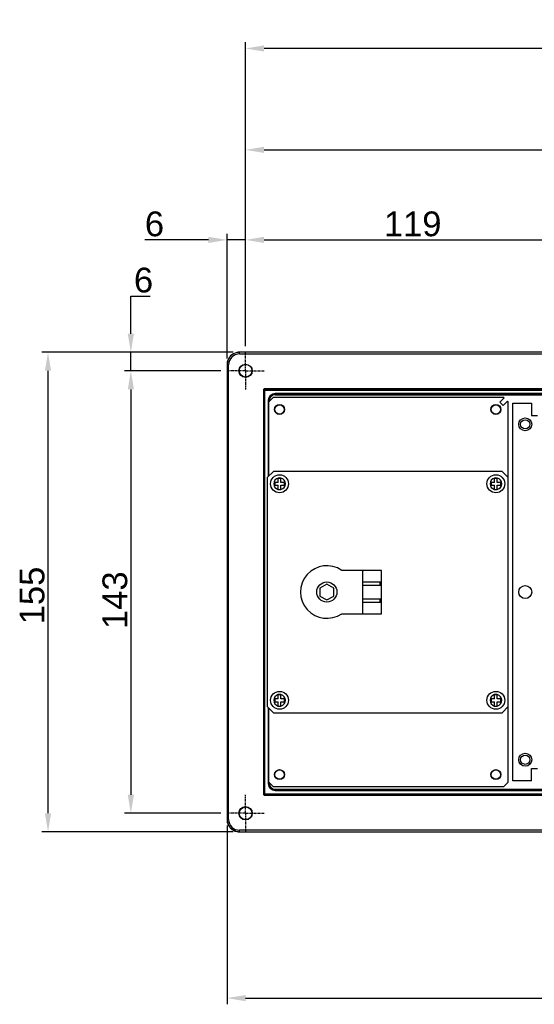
# Model space of a CAD drawing. Header units: millimetres. Extents: x 23 to 485, y 64 to 313.
# Tile 2 of 19: x 27 to 110, y 154 to 313. Entities that reach past the tile are written whole.
import ezdxf

# ---------------------------------------------------------------- set-up
doc = ezdxf.new("R2010")
doc.units = ezdxf.units.MM
doc.linetypes.add('CENTER', pattern=[0.6, 0.375, -0.075, 0.075, -0.075])
doc.layers.add('DEFAULT_1', color=3, linetype='CENTER')
doc.layers.add('P-AX', color=7, linetype='Continuous')
doc.styles.get("Standard").update_dxf_attribs({"font": 'arial.ttf', "height": 4})
doc.dimstyles.new('ISO-25', dxfattribs={"dimtxt": 3, "dimasz": 3, "dimexe": 1, "dimexo": 1, "dimgap": 0.5, "dimtad": 1, "dimtoh": 1, "dimlfac": 2, "dimtxsty": 'Standard', "dimcen": 3, "dimclrd": 2, "dimclre": 2, "dimclrt": 2, "dimadec": 0, "dimazin": 0, "dimtfac": 1, "dimtmove": 0, "dimatfit": 3, "dimfxl": 0, "dimarcsym": 0})

# ---------------------------------------------------------------- blocks, each defined once
blk = doc.blocks.new('*D13')
at = {"color": 2, "linetype": 'Continuous', "lineweight": -2}
for p, q in [((59.08, 256.74), (43.52, 256.74)), ((44.52, 253.74), (44.52, 188.24)), ((59.08, 185.24), (43.52, 185.24))]:
    blk.add_line(p, q, dxfattribs=at)
at = {"color": 2, "linetype": 'Continuous'}
for points in [[(44.02, 253.74), (45.02, 253.74), (44.52, 256.74)], [(44.02, 188.24), (45.02, 188.24), (44.52, 185.24)]]:
    blk.add_solid(points, dxfattribs=at)
at = {"layer": 'Defpoints', "color": 0, "linetype": 'Continuous'}
for p in [(60.08, 256.74), (44.52, 185.24), (60.08, 185.24)]:
    blk.add_point(p, dxfattribs=at)
at = {"color": 2, "linetype": 'Continuous', "insert": (39.93, 219.67), "char_height": 4, "attachment_point": 2, "rotation": 90}
blk.add_mtext('143', dxfattribs=at)
blk = doc.blocks.new('*D14')
at = {"color": 2, "linetype": 'Continuous', "lineweight": -2}
for p, q in [((61.08, 259.74), (30.12, 259.74)), ((31.12, 185.24), (31.12, 256.74)), ((61.08, 182.24), (30.12, 182.24))]:
    blk.add_line(p, q, dxfattribs=at)
at = {"color": 2, "linetype": 'Continuous'}
for points in [[(30.62, 256.74), (31.62, 256.74), (31.12, 259.74)], [(30.62, 185.24), (31.62, 185.24), (31.12, 182.24)]]:
    blk.add_solid(points, dxfattribs=at)
at = {"layer": 'Defpoints', "color": 0, "linetype": 'Continuous'}
for p in [(31.12, 259.74), (62.08, 259.74), (62.08, 182.24)]:
    blk.add_point(p, dxfattribs=at)
at = {"color": 2, "linetype": 'Continuous', "insert": (26.53, 220.43), "char_height": 4, "attachment_point": 2, "rotation": 90}
blk.add_mtext('155', dxfattribs=at)
blk = doc.blocks.new('*D15')
at = {"color": 2, "linetype": 'Continuous', "lineweight": -2}
for p, q in [((44.52, 262.74), (44.52, 268.82)), ((44.52, 268.82), (47.66, 268.82)), ((61.08, 259.74), (43.52, 259.74)), ((44.52, 256.74), (44.52, 259.74)), ((59.08, 256.74), (43.52, 256.74)), ((44.52, 253.74), (44.52, 250.74))]:
    blk.add_line(p, q, dxfattribs=at)
at = {"color": 2, "linetype": 'Continuous'}
for points in [[(44.02, 262.74), (45.02, 262.74), (44.52, 259.74)], [(44.02, 253.74), (45.02, 253.74), (44.52, 256.74)]]:
    blk.add_solid(points, dxfattribs=at)
at = {"layer": 'Defpoints', "color": 0, "linetype": 'Continuous'}
for p in [(44.52, 259.74), (62.08, 259.74), (60.08, 256.74)]:
    blk.add_point(p, dxfattribs=at)
at = {"color": 2, "linetype": 'Continuous', "insert": (45.02, 273.41), "char_height": 4, "attachment_point": 1}
blk.add_mtext('6', dxfattribs=at)
blk = doc.blocks.new('*D16')
at = {"color": 2, "linetype": 'Continuous', "lineweight": -2}
for p, q in [((63.08, 260.74), (63.08, 278.9)), ((122.58, 260.74), (122.58, 278.9)), ((66.08, 277.9), (119.58, 277.9))]:
    blk.add_line(p, q, dxfattribs=at)
at = {"color": 2, "linetype": 'Continuous'}
for points in [[(66.08, 278.4), (66.08, 277.4), (63.08, 277.9)], [(119.58, 278.4), (119.58, 277.4), (122.58, 277.9)]]:
    blk.add_solid(points, dxfattribs=at)
at = {"layer": 'Defpoints', "color": 0, "linetype": 'Continuous'}
for p in [(122.58, 277.9), (63.08, 259.74), (122.58, 259.74)]:
    blk.add_point(p, dxfattribs=at)
at = {"color": 2, "linetype": 'Continuous', "insert": (90.12, 282.49), "char_height": 4, "attachment_point": 2}
blk.add_mtext('119', dxfattribs=at)
blk = doc.blocks.new('*D17')
at = {"color": 2, "linetype": 'Continuous', "lineweight": -2}
for p, q in [((63.08, 260.74), (63.08, 293.45)), ((182.58, 260.74), (182.58, 293.45)), ((66.08, 292.45), (179.58, 292.45))]:
    blk.add_line(p, q, dxfattribs=at)
at = {"color": 2, "linetype": 'Continuous'}
for points in [[(66.08, 292.95), (66.08, 291.95), (63.08, 292.45)], [(179.58, 292.95), (179.58, 291.95), (182.58, 292.45)]]:
    blk.add_solid(points, dxfattribs=at)
at = {"layer": 'Defpoints', "color": 0, "linetype": 'Continuous'}
for p in [(182.58, 292.45), (63.08, 259.74), (182.58, 259.74)]:
    blk.add_point(p, dxfattribs=at)
at = {"color": 2, "linetype": 'Continuous', "insert": (118.15, 297.03), "char_height": 4, "attachment_point": 2}
blk.add_mtext('239', dxfattribs=at)
blk = doc.blocks.new('*D18')
at = {"color": 2, "linetype": 'Continuous', "lineweight": -2}
for p, q in [((63.08, 260.74), (63.08, 309.83)), ((239.08, 308.83), (66.08, 308.83)), ((242.08, 260.74), (242.08, 309.83))]:
    blk.add_line(p, q, dxfattribs=at)
at = {"color": 2, "linetype": 'Continuous'}
for points in [[(66.08, 309.33), (66.08, 308.33), (63.08, 308.83)], [(239.08, 309.33), (239.08, 308.33), (242.08, 308.83)]]:
    blk.add_solid(points, dxfattribs=at)
at = {"layer": 'Defpoints', "color": 0, "linetype": 'Continuous'}
for p in [(63.08, 308.83), (63.08, 259.74), (242.08, 259.74)]:
    blk.add_point(p, dxfattribs=at)
at = {"color": 2, "linetype": 'Continuous', "insert": (149.4, 313.41), "char_height": 4, "attachment_point": 2}
blk.add_mtext('358', dxfattribs=at)
blk = doc.blocks.new('*D19')
at = {"color": 2, "linetype": 'Continuous', "lineweight": -2}
for p, q in [((60.08, 258.74), (60.08, 278.9)), ((63.08, 260.74), (63.08, 278.9)), ((57.08, 277.9), (46.76, 277.9)), ((63.08, 277.9), (60.08, 277.9)), ((66.08, 277.9), (69.08, 277.9))]:
    blk.add_line(p, q, dxfattribs=at)
at = {"color": 2, "linetype": 'Continuous'}
for points in [[(57.08, 278.4), (57.08, 277.4), (60.08, 277.9)], [(66.08, 278.4), (66.08, 277.4), (63.08, 277.9)]]:
    blk.add_solid(points, dxfattribs=at)
at = {"layer": 'Defpoints', "color": 0, "linetype": 'Continuous'}
for p in [(60.08, 277.9), (63.08, 259.74), (60.08, 257.74)]:
    blk.add_point(p, dxfattribs=at)
at = {"color": 2, "linetype": 'Continuous', "insert": (49.9, 282.49), "char_height": 4, "attachment_point": 3}
blk.add_mtext('6', dxfattribs=at)
blk = doc.blocks.new('*D20')
at = {"color": 2, "linetype": 'Continuous', "lineweight": -2}
for p, q in [((60.08, 183.24), (60.08, 154.37)), ((245.08, 183.24), (245.08, 154.37)), ((63.08, 155.37), (242.08, 155.37))]:
    blk.add_line(p, q, dxfattribs=at)
at = {"color": 2, "linetype": 'Continuous'}
for points in [[(63.08, 155.87), (63.08, 154.87), (60.08, 155.37)], [(242.08, 155.87), (242.08, 154.87), (245.08, 155.37)]]:
    blk.add_solid(points, dxfattribs=at)
at = {"layer": 'Defpoints', "color": 0, "linetype": 'Continuous'}
for p in [(60.08, 184.24), (245.08, 184.24), (245.08, 155.37)]:
    blk.add_point(p, dxfattribs=at)
at = {"color": 2, "linetype": 'Continuous', "insert": (153.58, 159.96), "char_height": 4, "attachment_point": 2}
blk.add_mtext('370', dxfattribs=at)

msp = doc.modelspace()

# ---------------------------------------------------------------- linework, layer by layer
at = {"color": 9, "linetype": 'Continuous'}
for p, q in [((243.0734, 259.7291), (62.0877, 259.7291)), ((62.0952, 259.4791), (62.0952, 259.7291)), ((62.0952, 259.4791), (243.0659, 259.4791)), ((60.0955, 257.7294), (60.0955, 184.2586)), ((60.0955, 257.7294), (60.3454, 257.7294)), ((60.3454, 184.2586), (60.3454, 257.7294)), ((65.9884, 253.6362), (65.9884, 188.3518)), ((65.9884, 253.6362), (66.0884, 253.6362)), ((66.0884, 188.3566), (66.0884, 253.6314)), ((66.0884, 253.6314), (66.098, 253.6314)), ((66.098, 253.6314), (66.098, 188.3566)), ((66.098, 253.6265), (239.0631, 253.6265)), ((66.1884, 253.7362), (66.1884, 253.8362)), ((238.9727, 253.8362), (66.1884, 253.8362)), ((66.1932, 253.7265), (66.1932, 253.7362)), ((66.1932, 253.7362), (238.9679, 253.7362)), ((66.198, 188.2615), (66.198, 253.7265)), ((67.8513, 252.9731), (67.8513, 253.0731)), ((214.4805, 253.0731), (67.8513, 253.0731)), ((66.7515, 251.9732), (66.8515, 251.9732)), ((66.7515, 251.9732), (66.7515, 239.6649)), ((66.8515, 251.744), (66.8515, 251.9684)), ((66.8515, 251.9684), (66.8611, 251.9684)), ((66.8611, 251.9684), (66.8611, 251.7746)), ((66.8611, 251.9636), (66.9611, 251.9636)), ((66.9611, 251.8746), (66.9611, 251.9636)), ((67.8561, 252.9634), (67.8561, 252.9731)), ((67.8561, 252.9731), (214.4805, 252.9731)), ((214.4805, 252.9634), (67.8561, 252.9634)), ((67.861, 252.8634), (67.861, 252.9634)), ((67.861, 252.8634), (214.5805, 252.8634)), ((66.7515, 202.3231), (66.7515, 190.0148)), ((66.8515, 190.0148), (66.7515, 190.0148)), ((66.8515, 190.0196), (66.8515, 190.244)), ((66.8611, 190.0196), (66.8515, 190.0196)), ((66.8611, 190.2134), (66.8611, 190.0196)), ((66.9611, 190.0244), (66.8611, 190.0244)), ((66.9611, 190.0244), (66.9611, 190.1134)), ((66.0884, 188.3518), (65.9884, 188.3518)), ((66.098, 188.3566), (66.0884, 188.3566)), ((66.098, 188.3615), (239.0631, 188.3615)), ((66.1884, 188.1518), (66.1884, 188.2518)), ((66.1884, 188.1518), (238.9727, 188.1518)), ((66.1932, 188.2518), (66.1932, 188.2615)), ((66.1932, 188.2615), (238.9679, 188.2615)), ((238.9679, 188.2518), (66.1932, 188.2518)), ((67.8513, 188.9149), (67.8513, 189.0149)), ((67.8513, 188.9149), (214.4805, 188.9149)), ((67.8561, 189.0149), (67.8561, 189.0246)), ((67.8561, 189.0246), (214.4805, 189.0246)), ((214.4805, 189.0149), (67.8561, 189.0149)), ((67.861, 189.0246), (67.861, 189.1246)), ((67.861, 189.1246), (214.5805, 189.1246)), ((60.3454, 184.2586), (60.0955, 184.2586)), ((62.0877, 182.2589), (243.0734, 182.2589)), ((62.0952, 182.2589), (62.0952, 182.5089)), ((243.0659, 182.5089), (62.0952, 182.5089))]:
    msp.add_line(p, q, dxfattribs=at)
at = {"color": 7, "linetype": 'Continuous'}
for p, q in [((67.5805, 252.494), (66.8305, 251.744)), ((66.8305, 239.744), (66.8305, 251.744)), ((67.5805, 252.494), (104.8305, 252.494)), ((104.2333, 251.6771), (104.9404, 252.3842)), ((104.7636, 251.1467), (104.2333, 251.6771)), ((105.4707, 251.8538), (104.7636, 251.1467)), ((104.9404, 252.3842), (104.8305, 252.494)), ((105.5805, 251.744), (105.4707, 251.8538)), ((105.5805, 190.244), (105.5805, 251.744)), ((106.3305, 251.494), (109.3305, 251.494)), ((106.3305, 190.494), (106.3305, 251.494)), ((109.3305, 251.494), (109.3305, 249.494)), ((109.3305, 249.494), (110.3305, 249.494)), ((67.5805, 240.494), (66.5805, 239.494)), ((104.5805, 240.494), (67.5805, 240.494)), ((105.5805, 239.494), (104.5805, 240.494)), ((66.5805, 239.494), (66.5805, 202.494)), ((67.8055, 238.719), (67.8055, 238.269)), ((68.3555, 238.719), (67.8055, 238.719)), ((68.3555, 238.719), (68.3555, 239.419)), ((68.3555, 239.419), (68.8055, 239.419)), ((68.8055, 238.719), (68.8055, 239.419)), ((69.3555, 238.719), (68.8055, 238.719)), ((69.3555, 238.269), (69.3555, 238.719)), ((102.8055, 238.719), (102.8055, 238.269)), ((103.3555, 238.719), (102.8055, 238.719)), ((103.3555, 238.719), (103.3555, 239.419)), ((103.3555, 239.419), (103.8055, 239.419)), ((103.8055, 238.719), (103.8055, 239.419)), ((104.3555, 238.719), (103.8055, 238.719)), ((104.3555, 238.269), (104.3555, 238.719)), ((67.8055, 238.269), (68.3555, 238.269)), ((68.3555, 237.569), (68.3555, 238.269)), ((68.3555, 237.569), (68.8055, 237.569)), ((68.8055, 237.569), (68.8055, 238.269)), ((68.8055, 238.269), (69.3555, 238.269)), ((102.8055, 238.269), (103.3555, 238.269)), ((103.3555, 237.569), (103.3555, 238.269)), ((103.3555, 237.569), (103.8055, 237.569)), ((103.8055, 237.569), (103.8055, 238.269)), ((103.8055, 238.269), (104.3555, 238.269)), ((85.0805, 224.494), (78.6415, 224.494)), ((82.0505, 217.494), (82.0505, 224.494)), ((85.0805, 217.494), (85.0805, 224.494)), ((76.2305, 222.2826), (75.1146, 221.6383)), ((75.1146, 221.6383), (75.1146, 220.3497)), ((77.3465, 221.6383), (76.2305, 222.2826)), ((77.3465, 220.3497), (77.3465, 221.6383)), ((85.0805, 222.604), (82.0505, 222.604)), ((82.0505, 222.124), (85.0805, 222.124)), ((84.8305, 222.604), (84.8305, 222.124)), ((75.1146, 220.3497), (76.2305, 219.7054)), ((76.2305, 219.7054), (77.3465, 220.3497)), ((85.0805, 219.859), (82.0505, 219.859)), ((84.8305, 219.859), (84.8305, 219.379)), ((82.0505, 219.379), (85.0805, 219.379)), ((78.6415, 217.494), (85.0805, 217.494)), ((67.8055, 203.719), (67.8055, 203.269)), ((68.3555, 203.719), (67.8055, 203.719)), ((68.3555, 203.719), (68.3555, 204.419)), ((68.3555, 204.419), (68.8055, 204.419)), ((68.8055, 203.719), (68.8055, 204.419)), ((69.3555, 203.719), (68.8055, 203.719)), ((69.3555, 203.269), (69.3555, 203.719)), ((102.8055, 203.719), (102.8055, 203.269)), ((103.3555, 203.719), (102.8055, 203.719)), ((103.3555, 203.719), (103.3555, 204.419)), ((103.3555, 204.419), (103.8055, 204.419)), ((103.8055, 203.719), (103.8055, 204.419)), ((104.3555, 203.719), (103.8055, 203.719)), ((104.3555, 203.269), (104.3555, 203.719)), ((66.5805, 202.494), (67.5805, 201.494)), ((66.8305, 190.244), (66.8305, 202.244)), ((67.8055, 203.269), (68.3555, 203.269)), ((68.3555, 202.569), (68.3555, 203.269)), ((68.3555, 202.569), (68.8055, 202.569)), ((68.8055, 202.569), (68.8055, 203.269)), ((68.8055, 203.269), (69.3555, 203.269)), ((102.8055, 203.269), (103.3555, 203.269)), ((103.3555, 202.569), (103.3555, 203.269)), ((103.3555, 202.569), (103.8055, 202.569)), ((103.8055, 202.569), (103.8055, 203.269)), ((103.8055, 203.269), (104.3555, 203.269)), ((104.5805, 201.494), (105.5805, 202.494)), ((67.5805, 201.494), (104.5805, 201.494)), ((109.3305, 190.494), (109.3305, 192.494)), ((109.3305, 192.494), (110.3305, 192.494)), ((66.8305, 190.244), (67.5805, 189.494)), ((104.8305, 189.494), (67.5805, 189.494)), ((104.8305, 189.494), (105.5805, 190.244)), ((109.3305, 190.494), (106.3305, 190.494))]:
    msp.add_line(p, q, dxfattribs=at)
for centre, radius in [((63.0805, 256.744), 1.075), ((63.0805, 256.744), 1.027), ((68.5805, 250.494), 0.8), ((68.5805, 250.494), 0.75), ((103.5805, 250.494), 0.8), ((103.5805, 250.494), 0.75), ((108.3305, 248.094), 1.05), ((108.3305, 248.094), 0.75), ((76.2305, 220.994), 1.625), ((108.3305, 220.994), 1.05), ((108.3305, 193.894), 1.05), ((108.3305, 193.894), 0.75), ((68.5805, 191.494), 0.8), ((68.5805, 191.494), 0.75), ((103.5805, 191.494), 0.8), ((103.5805, 191.494), 0.75), ((63.0805, 185.244), 1.075), ((63.0805, 185.244), 1.027)]:
    msp.add_circle(centre, radius, dxfattribs=at)
for centre, radius, start, end in [((62.08, 257.7445), 1.9993, 101.996631, 168.003381), ((62.0951, 257.7295), 1.9995, 101.999124, 168.000932), ((62.0816, 257.7353), 2.0087, 90.039796, 101.986993), ((62.0966, 257.721), 2.0081, 90.039866, 101.990183), ((62.0893, 257.7429), 2.0087, 168.01302, 179.960223), ((62.1036, 257.728), 2.0081, 168.009877, 179.960146), ((67.861, 251.9636), 0.9998, 89.998855, 180.00118), ((67.861, 190.0244), 0.9998, 179.998855, 270.00118), ((62.0893, 184.2451), 2.0087, 180.039796, 191.986985), ((62.1036, 184.26), 2.0081, 180.039866, 191.990183), ((62.08, 184.2435), 1.9993, 191.996623, 258.003373), ((62.0951, 184.2585), 1.9995, 191.999124, 258.000932), ((62.0816, 184.2527), 2.0087, 258.013012, 269.960223), ((62.0966, 184.267), 2.0081, 258.009877, 269.960146)]:
    msp.add_arc(centre, radius, start, end, dxfattribs=at)
at = {"color": 9, "linetype": 'Continuous'}
for centre, radius, start, end in [((62.0951, 257.7295), 1.7496, 89.9956, 180.0044), ((66.1883, 253.6363), 0.1999, 89.978657, 180.021343), ((66.1883, 253.6363), 0.0999, 89.953834, 180.046139), ((66.198, 253.6265), 0.1, 90.003276, 179.996697), ((67.8514, 251.9732), 1.0999, 90.002425, 179.997575), ((67.8512, 251.9733), 0.9997, 89.993921, 180.006114), ((67.8609, 251.9636), 0.8998, 89.995792, 180.00421), ((68.5805, 238.494), 0.95, 103.700233, 256.299767), ((68.5805, 238.494), 0.95, 76.826449, 103.173551), ((68.5805, 238.494), 0.95, 283.700233, 76.299767), ((103.5805, 238.494), 0.95, 103.700233, 256.299767), ((103.5805, 238.494), 0.95, 76.826449, 103.173551), ((103.5805, 238.494), 0.95, 283.700233, 76.299767), ((68.5805, 238.494), 0.95, 256.826449, 283.173551), ((103.5805, 238.494), 0.95, 256.826449, 283.173551), ((68.5805, 203.494), 0.95, 103.700233, 256.299767), ((68.5805, 203.494), 0.95, 76.826449, 103.173551), ((68.5805, 203.494), 0.95, 283.700233, 76.299767), ((103.5805, 203.494), 0.95, 103.700233, 256.299767), ((103.5805, 203.494), 0.95, 76.826449, 103.173551), ((103.5805, 203.494), 0.95, 283.700233, 76.299767), ((68.5805, 203.494), 0.95, 256.826449, 283.173551), ((103.5805, 203.494), 0.95, 256.826449, 283.173551), ((67.8514, 190.0148), 1.0999, 180.002423, 269.997577), ((67.8512, 190.0147), 0.9997, 179.993921, 270.006114), ((67.8609, 190.0244), 0.8998, 179.995792, 270.00421), ((66.1883, 188.3517), 0.1999, 179.978657, 270.021343), ((66.1883, 188.3517), 0.0999, 179.953834, 270.046139), ((66.198, 188.3615), 0.1, 180.003501, 269.996472), ((62.0951, 184.2585), 1.7496, 179.9956, 270.0044)]:
    msp.add_arc(centre, radius, start, end, dxfattribs=at)
at = {"layer": 'DEFAULT_1', "color": 2, "linetype": 'CENTER'}
for p, q in [((63.0805, 256.744), (63.0805, 259.744)), ((63.0805, 256.744), (60.0805, 256.744)), ((63.0805, 256.744), (63.0805, 253.7439)), ((63.0805, 256.744), (66.0806, 256.744)), ((63.0805, 185.244), (63.0805, 188.244)), ((63.0805, 185.244), (60.0805, 185.244)), ((63.0805, 185.244), (63.0805, 182.2439)), ((63.0805, 185.244), (66.0806, 185.244))]:
    msp.add_line(p, q, dxfattribs=at)
at = {"layer": 'P-AX', "color": 7, "linetype": 'Continuous'}
for centre in [(68.5805, 238.494), (103.5805, 238.494), (68.5805, 203.494), (103.5805, 203.494)]:
    msp.add_circle(centre, 1.45, dxfattribs=at)
msp.add_arc((76.2305, 220.994), 4.25, 55.439678, 304.560322, dxfattribs=at)

# ---------------------------------------------------------------- dimensions: what is measured, and where the dimension line sits
at = {"color": 2, "linetype": 'Continuous'}
for base, p1, p2, angle, picture, middle in [((63.0805, 308.8251), (242.0805, 259.744), (63.0805, 259.744), 180, '*D18', (149.3972, 308.8251)), ((60.0805, 277.902), (63.0805, 259.744), (60.0805, 257.7443), 180, '*D19', (48.5785, 277.902)), ((44.5163, 259.744), (60.0805, 256.744), (62.0802, 259.744), 90, '*D15', (46.3369, 268.8244)), ((31.1191, 259.744), (62.0802, 182.244), (62.0802, 259.744), 90, '*D14', (31.1191, 220.4285)), ((44.5163, 185.244), (60.0805, 256.744), (60.0805, 185.244), 270, '*D13', (44.5163, 219.6729))]:
    dim = msp.add_linear_dim(base=base, p1=p1, p2=p2, angle=angle, dimstyle='ISO-25', dxfattribs=at)
    dim.commit()
    dim.dimension.update_dxf_attribs({"geometry": picture, "text_midpoint": middle, "dimtype": 160})
for base, p1, p2, picture, middle in [((182.5805, 292.445), (63.0805, 259.744), (182.5805, 259.744), '*D17', (118.1488, 292.445)), ((122.5805, 277.902), (63.0805, 259.744), (122.5805, 259.744), '*D16', (90.1171, 277.902)), ((245.0805, 155.3688), (60.0805, 184.2437), (245.0805, 184.2437), '*D20', (153.584, 155.3688))]:
    dim = msp.add_linear_dim(base=base, p1=p1, p2=p2, dimstyle='ISO-25', dxfattribs=at)
    dim.commit()
    dim.dimension.update_dxf_attribs({"geometry": picture, "text_midpoint": middle, "dimtype": 160})

doc.saveas('drawing.dxf')
